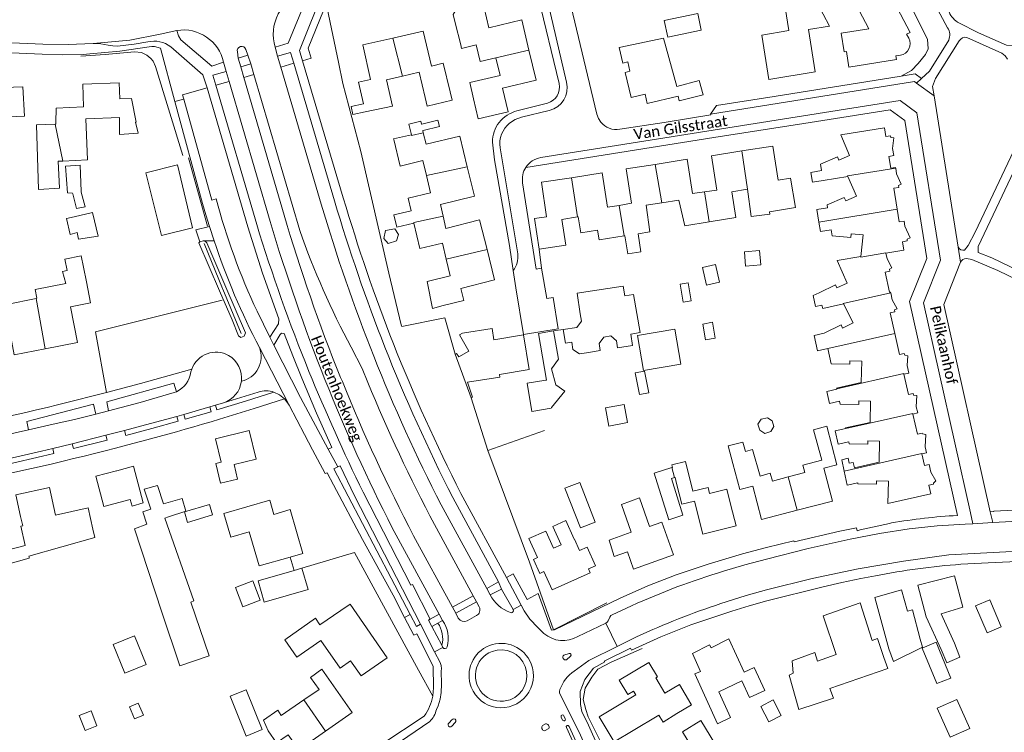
# Model space of a CAD drawing. Extents: x 177628 to 188968, y 384226 to 390673.
# Tile 136 of 256: x 182826 to 183055, y 386108 to 386274. Entities that reach past the tile are written whole.
import ezdxf

# ---------------------------------------------------------------- set-up
doc = ezdxf.new("R2010")
doc.units = 0
for name, color, linetype, lineweight in [('B01_F', 14, 'Continuous', 9), ('B01_T', 14, 'Continuous', 9), ('B02_D', 14, 'Continuous', 9), ('B02_F', 14, 'Continuous', 9), ('B02_T', 14, 'Continuous', 9), ('B07_D', 14, 'Continuous', 9), ('B11_F', 14, 'Continuous', 9), ('B11_S', 14, 'Continuous', 9), ('B14_F', 14, 'Continuous', 9), ('T03_T', 253, 'Continuous', 9), ('T04_F', 253, 'HAAG', 9), ('T04_T', 253, 'HAAG', 9), ('T05_F', 253, 'Continuous', 9), ('T05_T', 253, 'Continuous', 9), ('T07_F', 253, 'Continuous', 9), ('T09_F', 253, 'Continuous', 9), ('T22_F', 253, 'Continuous', 9), ('V00_F', 8, 'Continuous', 9), ('V00_T', 8, 'Continuous', 9), ('Z06', 7, 'Continuous', 9)]:
    doc.layers.add(name, color=color, linetype=linetype, lineweight=lineweight)
doc.styles.add('Legend', font='calibri.ttf')
doc.linetypes.add('HAAG', pattern='A,4,-1,[5,TOPOCAD.SHX,S=0.35,R=0,X=-0.35,Y=-0.35],-1', length=6)

msp = doc.modelspace()

# ---------------------------------------------------------------- linework, layer by layer
at = {"layer": 'B01_F', "linetype": 'Continuous'}
for points in [[(182834.507, 386249.582), (182834.692, 386249.59)], [(182853.2, 386250.014), (182853.843, 386247.453), (182849.534, 386247.165)], [(182991.085, 386174.74), (182992.189, 386170.641)], [(182990.744, 386164.706), (182991.701, 386160.922)], [(183041.941, 386124.309), (183040.617, 386127.407)], [(183006.198, 386121.896), (183005.955, 386124.792), (183011.256, 386126.708), (183011.864, 386124.721), (183016.199, 386126.207)], [(183027.317, 386125.528), (183028.196, 386122.989)], [(182884.091, 386108.518), (182883.015, 386110.948)]]:
    msp.add_lwpolyline(points, dxfattribs=at)
at = {"layer": 'B01_T', "linetype": 'Continuous'}
for points in [[(183024.637, 386278.916), (183028.195, 386280.827), (183033.379, 386270.904)], [(183024.637, 386278.916), (183025.188, 386277.848), (183021.565, 386275.985), (183023.755, 386271.754), (183017.334, 386270.737), (183018.065, 386266.422), (183018.575, 386266.498), (183019.177, 386262.864)], [(182935.413, 386272.002), (182934.305, 386276.673), (182932.415, 386277.837), (182928.185, 386276.834), (182927.11, 386275.09), (182927.598, 386273.119)], [(183014.655, 386272.389), (183011.668, 386277.932), (183004.326, 386276.74), (183005.215, 386271.333), (182998.874, 386270.273), (183000.558, 386259.974)], [(182944.742, 386266.817), (182943.08, 386273.821), (182935.413, 386272.002)], [(182921.305, 386266.338), (182920.155, 386271.217), (182913.062, 386269.617)], [(182927.598, 386273.119), (182928.856, 386268.044)], [(183000.558, 386259.974), (183011.316, 386261.715), (183009.723, 386271.571), (183014.655, 386272.389)], [(182913.062, 386269.617), (182906.104, 386268.047), (182907.921, 386259.996), (182905.086, 386259.357), (182906.231, 386254.28)], [(182984.337, 386259.77), (182979.107, 386258.365), (182976.068, 386269.575), (182970.546, 386268.406)], [(183033.077, 386269.555), (183032.572, 386270.479), (183033.379, 386270.904)], [(182928.856, 386268.044), (182929.08, 386267.196), (182932.495, 386268.001)], [(182931.842, 386255.493), (182932.893, 386250.79), (182939.883, 386252.448), (182938.578, 386257.946), (182946.406, 386259.804), (182944.742, 386266.817)], [(182970.546, 386268.406), (182965.72, 386267.42), (182966.589, 386263.772), (182967.728, 386264.044), (182968.238, 386261.904), (182967.1, 386261.632), (182968.5, 386255.76), (182971.73, 386256.53), (182972.24, 386254.39), (182979.41, 386256.09), (182979.65, 386255.04), (182985.23, 386256.37), (182984.337, 386259.77)], [(182921.305, 386266.338), (182922.033, 386263.097), (182924.793, 386263.734), (182926.395, 386257.117)], [(182931.842, 386255.493), (182930.992, 386259.254), (182938.015, 386260.907), (182937.034, 386264.985)], [(182937.034, 386264.985), (182937.023, 386265.03)], [(183019.177, 386262.864), (183030.222, 386264.6)], [(183031.117, 386265.654), (183030.086, 386265.505), (183030.222, 386264.6)], [(182915.3, 386260.769), (182911.583, 386259.911), (182913.036, 386253.756)], [(182920.596, 386255.747), (182919.176, 386261.664), (182915.3, 386260.769)], [(182819.215, 386258.051), (182822.705, 386258.185), (182822.71, 386258.114), (182826.984, 386258.233), (182827.373, 386251.478), (182823.512, 386251.311)], [(182834.699, 386250.002), (182834.755, 386253.304), (182841.104, 386253.592), (182840.99, 386258.85), (182849.41, 386259.2), (182849.57, 386255.451), (182852.27, 386255.561), (182853.394, 386250.063), (182853.2, 386250.014)], [(182913.036, 386253.756), (182906.649, 386252.428)], [(183027.406, 386248.706), (183017.302, 386247.105), (183019.332, 386242.331)], [(183027.406, 386248.706), (183027.708, 386246.709), (183028.841, 386246.893)], [(182930.371, 386239.695), (182928.643, 386246.804), (182920.812, 386244.896), (182920.169, 386247.544)], [(183028.841, 386246.893), (183028.912, 386246.455)], [(183029.327, 386243.887), (183029.591, 386246.382), (183028.912, 386246.455)], [(183000.684, 386229.187), (183006.718, 386230.183), (183005.547, 386237.006), (183002.733, 386236.554), (183001.456, 386244.502), (182994.238, 386243.355)], [(183029.327, 386243.887), (183029.588, 386242.274)], [(182985.548, 386233.837), (182982.809, 386233.435), (182981.553, 386241.406), (182974.11, 386240.234)], [(182994.238, 386243.355), (182987.182, 386242.233), (182988.433, 386234.26), (182985.548, 386233.837)], [(183012.527, 386240.276), (183016.497, 386241.98), (183016.801, 386241.24), (183019.332, 386242.331)], [(183029.588, 386242.274), (183028.447, 386242.096), (183028.889, 386239.335), (183030.025, 386239.54)], [(182866.467, 386225.452), (182859.266, 386223.711), (182855.639, 386238.276), (182862.975, 386240.141), (182866.467, 386225.452)], [(182924.781, 386228.203), (182924.192, 386230.908), (182932.043, 386232.817), (182930.371, 386239.695)], [(182974.11, 386240.234), (182967.312, 386239.163), (182968.568, 386231.191), (182965.689, 386230.703)], [(183012.527, 386240.276), (183012.788, 386238.776)], [(183030.05, 386239.379), (183030.025, 386239.54)], [(183030.255, 386238.045), (183030.05, 386239.379)], [(182954.597, 386237.127), (182947.619, 386236.062), (182948.846, 386228.029), (182946.065, 386227.604), (182947.144, 386220.544)], [(182965.689, 386230.703), (182963.004, 386230.248), (182961.785, 386238.225), (182954.597, 386237.127)], [(183018.904, 386237.396), (183013.186, 386236.49)], [(183014.18, 386230.155), (183014.072, 386230.823), (183018.086, 386232.505), (183018.413, 386231.763), (183020.913, 386232.851), (183018.904, 386237.396)], [(183030.255, 386238.045), (183031.292, 386235.6), (183030.677, 386235.31)], [(183030.744, 386234.876), (183029.618, 386234.709), (183030.409, 386229.781)], [(183030.677, 386235.31), (183030.744, 386234.876)], [(182995.574, 386234.479), (182991.914, 386233.874), (182992.865, 386227.9), (182986.647, 386226.879)], [(182975.618, 386231.293), (182971.991, 386230.768), (182972.848, 386224.544), (182970.13, 386224.114)], [(182986.647, 386226.879), (182980.983, 386225.949), (182979.609, 386231.871), (182975.618, 386231.293)], [(182934.984, 386220.394), (182933.236, 386227.326), (182925.401, 386225.351), (182924.781, 386228.203)], [(182947.144, 386220.544), (182953.29, 386221.409), (182952.406, 386227.408), (182955.994, 386227.992)], [(182955.994, 386227.992), (182956.189, 386228.024)], [(183030.409, 386229.781), (183030.873, 386226.892), (183031.992, 386227.054)], [(183031.992, 386227.054), (183032.19, 386225.822)], [(183032.19, 386225.822), (183033.42, 386223.161), (183032.677, 386222.797)], [(182960.706, 386224.936), (182961.066, 386222.679), (182966.856, 386223.596)], [(182966.856, 386223.596), (182967.06, 386223.628)], [(183021.952, 386218.811), (183022.464, 386223.809), (183019.668, 386224.076), (183019.59, 386223.251), (183015.242, 386223.589), (183015.016, 386224.989)], [(183032.736, 386222.433), (183031.594, 386222.249), (183031.907, 386220.26)], [(183032.677, 386222.797), (183032.736, 386222.433)], [(182841.119, 386216.306), (182840.591, 386218.968)], [(182924.778, 386207.37), (182929.626, 386208.592), (182928.922, 386211.385), (182936.757, 386213.36), (182934.984, 386220.394)], [(183012.223, 386210.38), (183016.005, 386212.199), (183016.33, 386211.48), (183018.772, 386212.575), (183016.391, 386217.878), (183021.952, 386218.811)], [(183031.907, 386220.26), (183027.756, 386219.587)], [(183027.756, 386219.587), (183028.039, 386218.299)], [(182836.784, 386218.213), (182837.309, 386215.557)], [(183028.039, 386218.299), (183029.162, 386216.145), (183028.576, 386215.85)], [(183028.674, 386215.405), (183027.564, 386215.145), (183028.619, 386210.479), (183028.839, 386210.522)], [(183028.576, 386215.85), (183028.674, 386215.405)], [(182841.808, 386212.924), (182842.773, 386208.018), (182838.132, 386207.105), (182839.763, 386198.814), (182832.24, 386197.335)], [(182966.683, 386211.911), (182955.924, 386210.242), (182956.66, 386205.5)], [(183028.873, 386210.371), (183028.839, 386210.522)], [(183029.231, 386208.76), (183028.873, 386210.371)], [(183012.88, 386207.52), (183013.069, 386206.695), (183017.881, 386207.772)], [(183017.881, 386207.772), (183020.111, 386203.4), (183017.689, 386202.163), (183017.324, 386202.878), (183013.416, 386200.938)], [(183029.231, 386208.76), (183030.347, 386206.648), (183029.76, 386206.389)], [(182952.69, 386201.82), (182955.84, 386202.33), (182956.94, 386203.79), (182956.66, 386205.5)], [(183029.827, 386200.862), (183028.749, 386205.691), (183029.856, 386205.956)], [(183029.76, 386206.389), (183029.856, 386205.956)], [(182832.24, 386197.335), (182825.04, 386195.919), (182824.044, 386200.981)], [(182931.303, 386185.963), (182931.636, 386186.086), (182930.429, 386189.553), (182937.97, 386190.776), (182937.874, 386191.368), (182944.784, 386192.489), (182943.476, 386200.552), (182936.59, 386199.429), (182936.161, 386202.081), (182929.292, 386200.954), (182928.606, 386200.582), (182930.742, 386196.793), (182928.408, 386195.477)], [(182958.11, 386196.42), (182956.46, 386196.14), (182954.96, 386197.21), (182954.71, 386198.9), (182953.27, 386198.61), (182952.69, 386201.82)], [(182961.312, 386196.963), (182961.053, 386198.551), (182962.144, 386200.068), (182963.801, 386200.334)], [(183032.031, 386196.27), (183030.91, 386196.012), (183029.827, 386200.862)], [(182928.408, 386195.477), (182927.903, 386196.22), (182927.583, 386196.103)], [(182927.583, 386196.103), (182931.303, 386185.963)], [(183016.319, 386188.063), (183016.286, 386188.211), (183021.998, 386189.505), (183022.151, 386194.47), (183019.407, 386194.552), (183019.382, 386193.742), (183015.022, 386193.813), (183014.216, 386197.387)], [(183032.031, 386196.27), (183032.126, 386195.858)], [(183032.681, 386193.448), (183032.839, 386195.717), (183032.126, 386195.858)], [(183032.681, 386193.448), (183033.086, 386191.691)], [(183033.086, 386191.691), (183031.955, 386191.426)], [(183031.955, 386191.426), (183032.993, 386186.742), (183034.097, 386186.975)], [(183016.347, 386187.936), (183016.319, 386188.063)], [(183034.097, 386186.975), (183034.204, 386186.517)], [(183034.822, 386183.874), (183034.974, 386186.491), (183034.204, 386186.517)], [(183016.978, 386185.143), (183017.125, 386184.491), (183021.483, 386184.421), (183021.503, 386185.223), (183024.216, 386185.155), (183024.085, 386180.229), (183018.382, 386178.929), (183018.416, 386178.777)], [(183035.162, 386182.42), (183034.048, 386182.155)], [(183034.048, 386182.155), (183035.084, 386177.471), (183036.211, 386177.726)], [(183034.822, 386183.874), (183035.162, 386182.42)], [(182871.828, 386176.433), (182873.146, 386170.96), (182871.911, 386170.662), (182873.021, 386166.053), (182876.974, 386167.004), (182876.157, 386170.397), (182881.31, 386171.638), (182879.699, 386178.329), (182871.828, 386176.433)], [(183016.359, 386170.339), (183013.992, 386179.346), (183010.929, 386178.521), (183012.865, 386171.461), (183008.423, 386170.314), (183008.895, 386168.557), (183005.05, 386167.535)], [(183036.211, 386177.726), (183036.246, 386177.568)], [(183036.916, 386174.576), (183037.084, 386177.446), (183036.246, 386177.568)], [(183019.106, 386175.73), (183019.226, 386175.199), (183023.569, 386175.14), (183023.592, 386175.945), (183026.304, 386175.877), (183026.157, 386170.936), (183020.472, 386169.63)], [(183037.237, 386173.143), (183036.115, 386172.9)], [(183036.115, 386172.9), (183036.745, 386170.189), (183037.855, 386170.423)], [(183036.916, 386174.576), (183037.237, 386173.143)], [(182992.189, 386170.641), (182993.82, 386164.581), (182996.841, 386165.36), (182998.829, 386157.652), (183007.136, 386159.794)], [(183037.855, 386170.423), (183038.245, 386168.637)], [(182854.615, 386162.972), (182852.799, 386170.044), (182848.851, 386168.92), (182848.835, 386168.977), (182844.037, 386167.75), (182845.874, 386160.701), (182851.986, 386162.289)], [(183005.05, 386167.535), (183001.355, 386166.552), (183000.853, 386168.406), (182998.49, 386167.739)], [(183007.136, 386159.794), (183015.319, 386161.905), (183013.351, 386169.59), (183016.359, 386170.339)], [(183038.794, 386166.125), (183039.402, 386166.608), (183038.245, 386168.637)], [(182991.701, 386160.922), (182992.904, 386156.166), (182985.152, 386154.205), (182983.22, 386161.907), (182980.302, 386161.168), (182979.076, 386166.016)], [(183021.22, 386166.158), (183021.264, 386165.953), (183025.595, 386165.846), (183025.603, 386166.649), (183028.341, 386166.57), (183028.215, 386161.382)], [(183038.86, 386165.825), (183037.734, 386165.6), (183038.198, 386163.623)], [(183038.794, 386166.125), (183038.86, 386165.825)], [(182826.492, 386158.368), (182825.405, 386163.341), (182833.218, 386165.048), (182834.609, 386158.678), (182842.204, 386160.337), (182843.288, 386155.375)], [(183028.215, 386161.382), (183038.198, 386163.623)], [(182889.203, 386148.912), (182881.955, 386146.843), (182879.69, 386154.776), (182875.363, 386153.541), (182873.773, 386159.036), (182884.445, 386162.115), (182885.396, 386158.838), (182889.233, 386159.963), (182892.147, 386149.752)], [(182978.372, 386149.431), (182975.667, 386157.018), (182972.805, 386156), (182970.46, 386162.647), (182966.249, 386161.152), (182968.514, 386154.662), (182963.415, 386152.858), (182964.564, 386149.026), (182967.627, 386150.11), (182969.037, 386146.127), (182978.372, 386149.431)], [(182948.653, 386154.95), (182950.456, 386150.951), (182952.202, 386151.725), (182950.265, 386156.029), (182953.288, 386157.374), (182955.229, 386153.052), (182955.32, 386153.093), (182956.518, 386150.43), (182958.289, 386151.22)], [(182948.653, 386154.95), (182944.745, 386153.22), (182946.738, 386148.764), (182945.801, 386148.345), (182947.251, 386145.103), (182948.199, 386145.527), (182950.104, 386141.267), (182959, 386145.245), (182958.6, 386146.138), (182960.232, 386146.867), (182958.289, 386151.22)], [(182892.147, 386149.752), (182889.203, 386148.912)], [(183040.617, 386127.407), (183037.147, 386134.979), (183035.217, 386142.399), (183043.694, 386144.576), (183045.675, 386137.288), (183040.607, 386135.697), (183043.748, 386128.871)], [(183027.28, 386131.842), (183025.189, 386139.517), (183031.4, 386141.266), (183032.801, 386136.29), (183033.951, 386136.635), (183035.762, 386129.774)], [(182900.968, 386136.445), (182896.134, 386133.151), (182895.064, 386134.665), (182887.991, 386129.669), (182890.758, 386125.593), (182896.354, 386129.486), (182900.799, 386123.095), (182903.227, 386124.79), (182905.681, 386121.275), (182911.751, 386125.449)], [(182900.968, 386136.445), (182903.186, 386137.956), (182911.751, 386125.449)], [(183027.317, 386125.528), (183025.818, 386129.953), (183024.555, 386129.512), (183021.799, 386138.229), (183013.177, 386135.253), (183016.199, 386126.207)], [(182999.575, 386117.881), (182996.014, 386116.221), (182994.24, 386120.104), (182988.87, 386117.588), (182991.609, 386111.567), (182988.575, 386110.154), (182983.327, 386121.721), (182984.625, 386122.325), (182982.739, 386126.511), (182986.717, 386128.522), (182987.089, 386127.786), (182991.206, 386129.867), (182994.759, 386122.142), (182997.119, 386123.244), (182999.575, 386117.881)], [(182897.439, 386108.421), (182903.63, 386112.752), (182896.592, 386122.81), (182893.897, 386120.925)], [(182969.005, 386108.56), (182964.576, 386105.908), (182961.077, 386111.749), (182969.562, 386116.832), (182969.036, 386117.709), (182967.753, 386116.941), (182965.749, 386120.286), (182972.612, 386124.398), (182974.608, 386121.066), (182974.215, 386120.831), (182976.372, 386117.231), (182979.737, 386119.247), (182982.405, 386114.777)], [(182979.102, 386112.523), (182982.527, 386114.573), (182982.405, 386114.777)], [(182969.005, 386108.56), (182974.968, 386112.132), (182975.183, 386111.771)], [(182884.091, 386108.518), (182886.058, 386105.707), (182888.756, 386107.595), (182891.222, 386104.071), (182897.439, 386108.421)]]:
    msp.add_lwpolyline(points, dxfattribs=at)
for centre, radius, start, end in [((183030.958, 386268.315), 2.455, 330.27503, 30.33127), ((183030.817, 386268.134), 2.498, 276.90385, 335.49548)]:
    msp.add_arc(centre, radius, start, end, dxfattribs=at)
at = {"layer": 'B02_D', "linetype": 'Continuous'}
for points in [[(182838.012, 386223.92), (182839.692, 386224.393)], [(182839.692, 386224.393), (182839.996, 386222.85)]]:
    msp.add_lwpolyline(points, dxfattribs=at)
at = {"layer": 'B02_F', "linetype": 'Continuous'}
for points in [[(182830.68, 386234.401), (182830.223, 386249.396), (182834.507, 386249.582)], [(182946.97, 386200.888), (182948.783, 386190.068)], [(182953.084, 386164.919), (182956.704, 386155.669), (182960.166, 386157.024), (182956.546, 386166.274)], [(183039.599, 386119.464), (183036.199, 386127.73)], [(183040.236, 386127.15), (183042.895, 386120.777)]]:
    msp.add_lwpolyline(points, dxfattribs=at)
at = {"layer": 'B02_T', "linetype": 'Continuous'}
for points in [[(182977.045, 386269.782), (182976.21, 386273.683), (182983.988, 386275.356), (182984.82, 386271.451), (182977.045, 386269.782)], [(182919.847, 386249.612), (182919.758, 386249.59)], [(182920.159, 386248.102), (182923.936, 386249.021), (182923.573, 386250.517), (182919.847, 386249.612)], [(182920.169, 386247.544), (182920.04, 386248.073), (182920.159, 386248.102)], [(182950.412, 386201.529), (182946.97, 386200.888)], [(182977.884, 386167.184), (182980.567, 386158.656), (182977.243, 386157.599), (182974.563, 386166.132)], [(182858.318, 386165.514), (182855.257, 386164.728)], [(182890.133, 386145.812), (182881.725, 386143.394), (182883.174, 386138.405), (182893.354, 386141.363)], [(182890.133, 386145.812), (182891.912, 386146.324)], [(182891.912, 386146.324), (182893.354, 386141.363)], [(182859.325, 386136.097), (182863.529, 386123.588), (182870.354, 386125.895), (182866.134, 386138.385)], [(183054.584, 386132.662), (183051.278, 386131.246), (183048.621, 386137.561), (183051.922, 386138.984), (183054.584, 386132.662)], [(183036.199, 386127.73), (183039.431, 386129.079), (183040.236, 386127.15)], [(182878.937, 386118.026), (182875.24, 386116.52), (182879.002, 386107.264), (182882.698, 386108.772), (182878.937, 386118.026)]]:
    msp.add_lwpolyline(points, dxfattribs=at)
at = {"layer": 'B07_D', "linetype": 'Continuous'}
for points in [[(182913.062, 386269.617), (182915.3, 386260.769)], [(182937.034, 386264.985), (182944.742, 386266.817)], [(182834.507, 386249.582), (182836.297, 386241.007)], [(182917.404, 386247.127), (182917.452, 386246.925), (182920.169, 386247.544)], [(182994.238, 386243.355), (182995.574, 386234.479)], [(182920.902, 386237.631), (182930.371, 386239.695)], [(182974.11, 386240.234), (182975.618, 386231.293)], [(183018.904, 386237.396), (183018.843, 386237.534), (183030.05, 386239.379)], [(182954.597, 386237.127), (182955.994, 386227.992)], [(182985.548, 386233.837), (182986.647, 386226.879)], [(182965.689, 386230.703), (182966.856, 386223.596)], [(182917.997, 386226.564), (182917.968, 386226.688), (182924.781, 386228.203)], [(183030.409, 386229.781), (183012.163, 386226.792)], [(182925.51, 386218.151), (182934.984, 386220.394)], [(183021.952, 386218.811), (183021.938, 386218.675), (183027.739, 386219.665), (183027.756, 386219.587)], [(183017.881, 386207.772), (183017.812, 386207.906), (183028.873, 386210.371)], [(182830.083, 386209.063), (182832.24, 386197.335)], [(183029.827, 386200.862), (183014.216, 386197.387)], [(183031.955, 386191.426), (183031.924, 386191.567), (183016.319, 386188.063)], [(183034.048, 386182.155), (183034.019, 386182.287), (183018.416, 386178.777)], [(183036.115, 386172.9), (183036.091, 386173.004), (183018.07, 386168.896)], [(182977.953, 386169.702), (182978.565, 386167.398)], [(183005.05, 386167.535), (183007.136, 386159.794)], [(182892.388, 386115.68), (182897.439, 386108.421)]]:
    msp.add_lwpolyline(points, dxfattribs=at)
at = {"layer": 'B11_F', "linetype": 'Continuous'}
for points in [[(182913.294, 386245.978), (182913.254, 386246.145), (182917.404, 386247.127)], [(182837.309, 386215.557), (182836.246, 386215.29), (182837.047, 386212.52)], [(182830.255, 386209.098), (182829.855, 386211.139), (182837.047, 386212.52)], [(182830.083, 386209.063), (182830.255, 386209.098)], [(182828.468, 386148.971), (182828.522, 386148.66), (182820.455, 386146.411)]]:
    msp.add_lwpolyline(points, dxfattribs=at)
at = {"layer": 'B11_S', "linetype": 'Continuous'}
for points in [[(182932.495, 386268.001), (182933.397, 386264.175), (182937.023, 386265.03)], [(182926.395, 386257.117), (182926.868, 386255.163), (182921.058, 386253.79), (182920.596, 386255.747)], [(182906.231, 386254.28), (182903.396, 386253.69), (182903.782, 386251.832), (182906.649, 386252.428)], [(182849.534, 386247.165), (182849.523, 386251.1), (182841.702, 386250.824), (182842.078, 386241.248), (182836.297, 386241.007)], [(182834.699, 386250.002), (182834.692, 386249.59)], [(182920.902, 386237.631), (182920.081, 386241.101), (182914.747, 386239.839), (182913.294, 386245.978)], [(182917.997, 386226.564), (182913.984, 386225.614), (182913.303, 386228.492), (182917.316, 386229.442), (182916.617, 386232.394), (182921.849, 386233.632), (182920.902, 386237.631)], [(183012.788, 386238.776), (183010.306, 386238.344), (183010.704, 386236.058), (183013.186, 386236.49)], [(182995.574, 386234.479), (182996.433, 386228.097), (183000.796, 386228.684), (183000.684, 386229.187)], [(183014.18, 386230.155), (183011.685, 386229.752), (183012.163, 386226.792)], [(182960.706, 386224.936), (182956.795, 386224.299), (182956.189, 386228.024)], [(182925.51, 386218.151), (182924.621, 386221.906), (182919.392, 386220.669), (182917.997, 386226.564)], [(183012.163, 386226.792), (183012.519, 386224.585), (183015.016, 386224.989)], [(182967.06, 386223.628), (182967.726, 386219.421), (182970.796, 386219.907), (182970.13, 386224.114)], [(182836.784, 386218.213), (182840.591, 386218.968)], [(182841.808, 386212.924), (182841.119, 386216.306)], [(182924.778, 386207.37), (182922.281, 386206.741), (182921.099, 386213.015), (182926.422, 386214.297), (182925.51, 386218.151)], [(182963.801, 386200.334), (182965.073, 386199.213), (182965.324, 386197.595), (182968.819, 386198.137), (182968.412, 386200.765), (182970.586, 386201.132), (182969.091, 386209.979), (182967.036, 386209.632), (182966.683, 386211.911)], [(183012.223, 386210.38), (183010.816, 386209.703), (183011.396, 386207.18), (183012.88, 386207.52)], [(182823.229, 386207.672), (182830.083, 386209.063)], [(183014.216, 386197.387), (183011.87, 386196.858), (183011.07, 386200.409), (183013.416, 386200.938)], [(182961.312, 386196.963), (182958.11, 386196.42)], [(183016.978, 386185.143), (183014.673, 386184.622), (183014.042, 386187.416), (183016.347, 386187.936)], [(183019.106, 386175.73), (183016.687, 386175.183), (183015.997, 386178.23), (183018.416, 386178.777)], [(182991.085, 386174.74), (182994.488, 386175.657), (182995.107, 386173.461), (182996.746, 386173.923), (182998.49, 386167.739)], [(182977.953, 386169.702), (182978.13, 386169.758), (182977.986, 386170.327), (182981.132, 386171.123), (182982.884, 386164.198), (182986.399, 386165.087), (182986.751, 386163.696), (182990.744, 386164.706)], [(183018.07, 386168.896), (183017.5, 386171.542), (183019.003, 386171.866), (183019.253, 386170.704), (183020.179, 386170.904), (183020.472, 386169.63)], [(183021.22, 386166.158), (183018.774, 386165.63), (183018.07, 386168.896)], [(182978.565, 386167.398), (182978.715, 386167.445), (182979.076, 386166.016)], [(182854.615, 386162.972), (182854.997, 386161.481), (182852.455, 386160.724), (182851.986, 386162.289)], [(182817.561, 386145.894), (182815.916, 386151.48), (182818.441, 386152.139), (182819.087, 386149.459), (182827.577, 386151.616), (182826.52, 386156.066), (182827.011, 386156.16), (182826.492, 386158.368)], [(182843.288, 386155.375), (182843.791, 386153.426), (182828.448, 386149.09), (182828.468, 386148.971)], [(183027.28, 386131.842), (183028.437, 386127.524), (183029.564, 386124.614), (183036.258, 386127.935), (183035.762, 386129.774)], [(183043.748, 386128.871), (183044.937, 386125.588), (183041.941, 386124.309)], [(183028.196, 386122.989), (183014.702, 386118.299), (183015.54, 386116.083), (183007.48, 386113.427), (183005.282, 386121.403), (183006.198, 386121.896)], [(182892.388, 386115.68), (182895.918, 386118.1), (182893.897, 386120.925)], [(182883.015, 386110.948), (182886.324, 386113.276), (182887.128, 386112.075), (182892.388, 386115.68)], [(182979.102, 386112.523), (182975.95, 386110.501), (182975.183, 386111.771)]]:
    msp.add_lwpolyline(points, dxfattribs=at)
at = {"layer": 'B14_F', "linetype": 'Continuous'}
for points in [[(182917.404, 386247.127), (182916.821, 386249.59), (182919.602, 386250.248), (182919.758, 386249.59)], [(182836.297, 386241.007), (182835.21, 386240.962), (182835.521, 386234.706), (182830.68, 386234.401)], [(182836.982, 386239.812), (182840.378, 386240.026), (182840.613, 386233.957)], [(182838.644, 386233.367), (182838.599, 386233.547), (182837.393, 386233.641), (182836.982, 386239.812)], [(182840.613, 386233.957), (182840.62, 386233.787), (182841.537, 386230.352), (182839.504, 386229.941), (182838.644, 386233.367)], [(182838.959, 386228.057), (182837.201, 386227.659), (182838.012, 386223.92)], [(182839.996, 386222.85), (182844.507, 386223.564), (182843.188, 386229.016), (182838.959, 386228.057)], [(182911.993, 386221.847), (182910.973, 386222.971), (182911.372, 386224.817), (182913.522, 386225.238), (182914.365, 386223.941), (182913.932, 386222.422), (182911.993, 386221.847)], [(182998.659, 386216.851), (182998.39, 386220.176), (182994.839, 386219.888), (182995.108, 386216.563), (182998.659, 386216.851)], [(182989.089, 386212.81), (182986.06, 386212.103), (182985.101, 386216.215), (182988.13, 386216.922), (182989.089, 386212.81)], [(182982.457, 386208.525), (182980.584, 386208.216), (182979.903, 386212.347), (182981.776, 386212.656), (182982.457, 386208.525)], [(182985.817, 386199.422), (182988.064, 386199.817), (182987.417, 386203.496), (182985.17, 386203.101), (182985.817, 386199.422)], [(182950.412, 386201.529), (182951.595, 386194.916), (182949.947, 386192.649), (182950.991, 386188.923), (182953.058, 386187.516), (182949.998, 386183.671)], [(182980.076, 386193.794), (182978.694, 386201.897), (182969.994, 386200.413), (182971.376, 386192.311), (182980.076, 386193.794)], [(182970.46, 386186.696), (182972.59, 386187.125), (182971.578, 386192.143), (182969.448, 386191.714), (182970.46, 386186.696)], [(182949.88, 386183.523), (182945.423, 386182.776), (182944.326, 386189.321), (182948.659, 386190.047)], [(182948.659, 386190.047), (182948.783, 386190.068)], [(182967.678, 386180.187), (182966.884, 386184.406), (182962.544, 386183.589), (182963.338, 386179.37), (182967.678, 386180.187)], [(182949.998, 386183.671), (182949.88, 386183.523)], [(182998.454, 386178.397), (182999.586, 386177.616), (183001.021, 386178.071), (183001.69, 386179.276), (183001.282, 386180.601), (183000.19, 386181.283), (182998.731, 386180.988), (182997.952, 386179.823), (182998.454, 386178.397)], [(182974.563, 386166.132), (182973.844, 386168.401), (182977.953, 386169.702)], [(182956.546, 386166.274), (182953.434, 386165.056)], [(182977.884, 386167.184), (182978.565, 386167.398)], [(182855.86, 386156.584), (182854.966, 386159.386), (182856.787, 386160.063), (182855.257, 386164.728)], [(182858.318, 386165.514), (182859.7, 386161.321)], [(182953.434, 386165.056), (182953.084, 386164.919)], [(182859.7, 386161.321), (182864.085, 386162.489), (182864.932, 386159.616), (182860.892, 386158.25)], [(182864.588, 386159.386), (182870.404, 386161.135), (182871.132, 386158.716), (182865.316, 386156.966), (182864.588, 386159.386)], [(182860.892, 386158.25), (182860.047, 386157.964)], [(182860.047, 386157.964), (182866.775, 386138.744), (182866.134, 386138.385)], [(182859.325, 386136.097), (182852.993, 386155.474), (182855.86, 386156.584)], [(182876.502, 386141.844), (182880.544, 386143.377), (182882.243, 386138.885), (182878.201, 386137.352), (182876.502, 386141.844)], [(182852.985, 386130.575), (182848.052, 386128.589), (182850.743, 386121.902), (182855.676, 386123.888), (182852.985, 386130.575)], [(183042.895, 386120.777), (183039.599, 386119.464)], [(183000.554, 386110.577), (183003.409, 386112.058), (183001.525, 386115.666), (182998.67, 386114.185), (183000.554, 386110.577)], [(183044.258, 386115.779), (183047.286, 386109.042), (183042.73, 386106.994), (183039.701, 386113.731), (183044.258, 386115.779)], [(182852.999, 386111.276), (182855.055, 386112.101), (182853.874, 386114.917), (182851.818, 386114.092), (182852.999, 386111.276)], [(182841.491, 386108.571), (182844.241, 386109.646), (182842.884, 386113.149), (182840.134, 386112.074), (182841.491, 386108.571)], [(182984.816, 386101.152), (182980.474, 386108.289), (182984.744, 386110.888), (182989.087, 386103.751), (182984.816, 386101.152)]]:
    msp.add_lwpolyline(points, dxfattribs=at)
at = {"layer": 'T03_T', "linetype": 'Continuous'}
for points in [[(182922.343, 386116.575), (182919.061, 386122.634), (182904.13, 386149.962), (182891.912, 386146.324)], [(182890.133, 386145.812), (182889.203, 386148.912)]]:
    msp.add_lwpolyline(points, dxfattribs=at)
at = {"layer": 'T04_F', "linetype": 'HAAG'}
for points in [[(183031.287, 386260.741), (183033.717, 386262.06), (183035.28, 386263.69), (183036.951, 386265.795), (183037.604, 386267.087), (183037.426, 386269.334), (183028.067, 386288.112)], [(182900.407, 386264.008), (182897.828, 386276.567)], [(182865.583, 386241.728), (182869.947, 386225.875)], [(182867.94, 386221.969), (182872.753, 386210.829)], [(182912.114, 386214.898), (182915.039, 386202.941)], [(182872.753, 386210.829), (182875.684, 386204.043)], [(182873.365, 386208.656), (182843.94, 386201.311), (182846.487, 386187.204)], [(182935.19, 386173.699), (182944.835, 386147.74), (182950.432, 386131.951)], [(182950.432, 386131.951), (182962.819, 386138.295)], [(182971.035, 386127.676), (182963.863, 386124.474), (182960.778, 386122.815), (182959.381, 386120.976), (182957.815, 386118.387), (182957.368, 386115.797), (182957.932, 386113.47), (182958.546, 386111.778), (182961.843, 386105.082)]]:
    msp.add_lwpolyline(points, dxfattribs=at)
at = {"layer": 'T04_T', "linetype": 'HAAG'}
for points in [[(182988.343, 386253.89), (183001.742, 386256.028)], [(183008.648, 386249.763), (183017.494, 386251.146)], [(183028.626, 386156.73), (183029.066, 386156.828)], [(183053.155, 386147.611), (183070.113, 386148.442)]]:
    msp.add_lwpolyline(points, dxfattribs=at)
msp.add_arc((183050.502, 386036.157), 122.561, 92.85584, 100.07307, dxfattribs=at)
at = {"layer": 'T05_F', "linetype": 'Continuous'}
for points in [[(182840.477, 386265.375), (182846.181, 386265.793), (182852.999, 386266.388), (182854.63, 386266.257), (182855.824, 386265.601), (182856.815, 386264.827), (182857.349, 386264.259), (182857.903, 386262.96), (182864.252, 386242.327)], [(182912.114, 386214.898), (182905.639, 386243.185), (182901.47, 386259.054), (182900.407, 386264.008)], [(182947.144, 386220.544), (182947.67, 386216.1)], [(182915.039, 386202.941), (182915.14, 386202.526), (182925.146, 386204.519), (182927.583, 386196.103)], [(182952.69, 386201.82), (182950.412, 386201.529)], [(182935.19, 386173.699), (182931.303, 386185.963)], [(182935.19, 386173.699), (182948.317, 386178.341)]]:
    msp.add_lwpolyline(points, dxfattribs=at)
at = {"layer": 'T05_T', "linetype": 'Continuous'}
for points in [[(182948.9, 386209.03), (182947.67, 386216.1)], [(183021.781, 386155.203), (183028.626, 386156.73)]]:
    msp.add_lwpolyline(points, dxfattribs=at)
at = {"layer": 'T07_F', "linetype": 'Continuous'}
for points in [[(182869.205, 386221.856), (182873.494, 386211.364)], [(182873.494, 386211.364), (182873.569, 386211.182)], [(182873.569, 386211.182), (182877.765, 386200.917)]]:
    msp.add_lwpolyline(points, dxfattribs=at)
at = {"layer": 'T09_F', "linetype": 'Continuous'}
for points in [[(182868.179, 386222.247), (182867.94, 386221.969)], [(182868.959, 386222.459), (182868.179, 386222.247)], [(182874.214, 386211.673), (182869.791, 386221.954), (182869.484, 386222.331), (182868.959, 386222.459)], [(182875.684, 386204.043), (182877.196, 386200.377), (182877.72, 386199.954), (182878.128, 386200.088), (182878.517, 386200.314), (182878.793, 386201.031), (182874.214, 386211.673)]]:
    msp.add_lwpolyline(points, dxfattribs=at)
at = {"layer": 'T22_F', "linetype": 'Continuous'}
msp.add_lwpolyline([(182867.276, 386225.025), (182868.179, 386222.247)], dxfattribs=at)
at = {"layer": 'V00_F', "linetype": 'Continuous'}
for points in [[(182953.497, 386259.336), (182945.712, 386292.701), (182945.274, 386294.285), (182944.78, 386294.657), (182944.33, 386294.797)], [(182897.47, 386275.841), (182896.947, 386276.049), (182893.42, 386267.231)], [(182843.41, 386268.34), (182851.932, 386269.142), (182858.947, 386270.506), (182862.865, 386271.36)], [(182886.255, 386265.365), (182885.718, 386267.505)], [(182873.707, 386263.978), (182874.285, 386261.805)], [(182867.276, 386225.025), (182870.401, 386225.809)], [(182868.959, 386222.459), (182871.484, 386222.48)], [(182884.466, 386200.043), (182886.518, 386203.133), (182886.549, 386204.283)], [(182885.412, 386198.15), (182886.846, 386200.676), (182887.191, 386201.012), (182887.808, 386200.906)], [(182846.949, 386182.89), (182846.55, 386185.031), (182862.171, 386189.335), (182862.724, 386187.368)], [(182828.362, 386178.501), (182827.949, 386180.427), (182843.465, 386184.466), (182844.004, 386182.139)], [(182899.241, 386165.732), (182897.772, 386168.491), (182897.303, 386168.316)], [(182915.825, 386134.842), (182913.166, 386140.051), (182906.014, 386153.017), (182899.241, 386165.732)], [(182917.939, 386130.701), (182915.825, 386134.842)]]:
    msp.add_lwpolyline(points, dxfattribs=at)
at = {"layer": 'V00_T', "linetype": 'Continuous'}
for points in [[(183017.048, 386318.049), (183018.454, 386316.123), (183042.1, 386271.964)], [(182951.528, 386289.613), (182960.502, 386251.923)], [(182892.101, 386264.323), (182891.395, 386266.685), (182897.205, 386281.31)], [(182885.718, 386267.505), (182888.77, 386268.38), (182892.91, 386278.621), (182892.43, 386280.081)], [(182946.886, 386279.302), (182951.751, 386259.017)], [(182843.41, 386268.34), (182837.565, 386268.135), (182831.66, 386268.221), (182684.077, 386274.58)], [(182831.523, 386265.88), (182706.253, 386271.273)], [(182862.865, 386271.36), (182863.24, 386270.14), (182863.78, 386269.18), (182871, 386263.061), (182873.707, 386263.978)], [(183057.468, 386267.787), (183055.792, 386267.92), (183049.296, 386270.829), (183044.76, 386273.11)], [(183042.383, 386269.141), (183037.872, 386261.885), (183036.043, 386260.199)], [(183038.96, 386256.151), (183038.611, 386258.332), (183039.325, 386260.169), (183044.837, 386268.983)], [(183046.615, 386269.751), (183054.736, 386266.068), (183055.499, 386265.48), (183056.015, 386264.697)], [(182856.42, 386267.57), (182849.545, 386266.579), (182842.632, 386265.911)], [(182843.41, 386268.34), (182845.165, 386268.277), (182846.894, 386267.97)], [(182846.894, 386267.97), (182847.945, 386267.777), (182849.014, 386267.75)], [(182849.014, 386267.75), (182852.89, 386268.175), (182856.085, 386268.72)], [(182862.384, 386254.84), (182859.02, 386267.231), (182857.63, 386267.63), (182857.022, 386267.659), (182856.42, 386267.57)], [(182861.434, 386267.586), (182868.895, 386261.085), (182869.86, 386258.031)], [(182879.37, 386265.62), (182878.886, 386266.974)], [(182892.101, 386264.323), (182894.11, 386264.91), (182893.42, 386267.231)], [(182841.034, 386265.806), (182836.277, 386265.694), (182831.523, 386265.88)], [(182842.632, 386265.911), (182841.034, 386265.806)], [(182876.918, 386266.405), (182877.125, 386264.905)], [(182877.125, 386264.905), (182879.37, 386265.62)], [(182877.125, 386264.905), (182877.7, 386262.94)], [(182879.37, 386265.62), (182880.05, 386263.63)], [(182886.255, 386265.365), (182889.305, 386266.255), (182890.059, 386263.735)], [(182887.01, 386262.835), (182886.255, 386265.365)], [(182892.101, 386264.323), (182901.56, 386232.42)], [(182877.7, 386262.94), (182880.05, 386263.63)], [(182878.435, 386260.422), (182877.7, 386262.94)], [(182880.05, 386263.63), (182880.775, 386261.156)], [(182887.01, 386262.835), (182890.059, 386263.735)], [(182896.41, 386230.96), (182887.01, 386262.835)], [(182899.5, 386231.77), (182890.059, 386263.735)], [(182874.285, 386261.805), (182871.21, 386260.94), (182871.91, 386258.621)], [(182875.02, 386259.511), (182874.285, 386261.805)], [(182878.435, 386260.422), (182880.775, 386261.156)], [(182878.435, 386260.422), (182887.77, 386228.44)], [(182891.41, 386224.85), (182880.775, 386261.156)], [(183031.287, 386260.741), (183001.742, 386256.028)], [(183036.043, 386260.199), (183034.576, 386261.266), (183031.287, 386260.741)], [(183036.043, 386260.199), (183034.892, 386259.138)], [(182864.441, 386255.398), (182864.16, 386256.41), (182869.86, 386258.031)], [(182869.86, 386258.031), (182879.343, 386225.741)], [(182871.91, 386258.621), (182875.02, 386259.511)], [(182881.42, 386226.23), (182871.91, 386258.621)], [(182875.02, 386259.511), (182884.53, 386226.97)], [(183034.892, 386259.138), (183034.387, 386259.509), (182987.001, 386251.934)], [(183038.96, 386256.151), (183034.892, 386259.138)], [(182862.384, 386254.84), (182864.441, 386255.398)], [(182871.96, 386232.23), (182870.98, 386231.89), (182864.441, 386255.398)], [(183038.96, 386256.151), (183044.585, 386220.977)], [(182862.384, 386254.84), (182868.823, 386231.12), (182869.591, 386228.458), (182870.401, 386225.809)], [(182949.015, 386254.501), (182941.939, 386252.69)], [(182947.497, 386241.809), (183031.058, 386255.054), (183034.971, 386252.179), (183040.478, 386217.983), (183036.504, 386208.021), (183047.427, 386159.221)], [(182987.001, 386251.934), (182988.343, 386253.89)], [(183017.494, 386251.146), (183028.761, 386252.908), (183032.14, 386250.419), (183037.294, 386218.344), (183033.277, 386208.311), (183044.396, 386158.565)], [(182942.995, 386251.225), (182941.547, 386250.648), (182940.234, 386249.809)], [(182949.473, 386252.744), (182942.995, 386251.225)], [(182960.502, 386251.923), (182960.88, 386250.931), (182961.468, 386250.048)], [(182965.855, 386248.445), (182976.17, 386249.995), (182987.016, 386251.771), (182987.001, 386251.934)], [(183060.889, 386251.019), (183060.297, 386249.312), (183048.535, 386224.475), (183046.911, 386221.324), (183046.073, 386220.271)], [(182944.007, 386239.519), (182987.702, 386246.486), (183008.648, 386249.763)], [(183063.335, 386249.753), (183062.543, 386248.94), (183060.985, 386245.985), (183049.217, 386221.151), (183049.206, 386219.747), (183052.416, 386218.474), (183100.537, 386195.32), (183101.558, 386195.066)], [(182936.235, 386245.426), (182936.715, 386241.32), (182940.185, 386221.37), (182941.065, 386215.524)], [(182938.03, 386244.08), (182942.14, 386219.4)], [(182947.67, 386216.1), (182946.39, 386215.86), (182943.271, 386235.96)], [(182871.484, 386222.48), (182870.401, 386225.809)], [(182879.343, 386225.741), (182882.794, 386214.961), (182886.549, 386204.283)], [(183044.585, 386220.977), (183045.147, 386217.464)], [(183045.147, 386217.464), (183041.24, 386207.639), (183052.031, 386159.449)], [(183046.483, 386218.32), (183047.749, 386218.122), (183053.808, 386215.586), (183099.18, 386193.602), (183101.388, 386192.323)], [(182941.065, 386215.524), (182941.67, 386211.52), (182943.5, 386200.67), (182951.57, 386202), (182950.34, 386209.24), (182948.9, 386209.03)], [(182884.466, 386200.043), (182881.488, 386206.085)], [(182887.808, 386200.906), (182889.819, 386195.697), (182891.902, 386190.516)], [(182885.412, 386198.15), (182884.466, 386200.043)], [(182898.044, 386173.998), (182891.625, 386186.02), (182885.412, 386198.15)], [(182882.03, 386197.618), (182888.929, 386184.191)], [(182907.28, 386189.53), (182905.93, 386192.72), (182903.367, 386197.687)], [(182846.487, 386187.204), (182854.411, 386189.301), (182866.315, 386192.627)], [(182866.315, 386192.627), (182866.129, 386191.947)], [(182891.902, 386190.516), (182895.304, 386182.405), (182898.874, 386174.366)], [(182900.907, 386190.657), (182901.34, 386189.73)], [(182842.462, 386186.139), (182846.487, 386187.204)], [(182846.949, 386182.89), (182854.303, 386184.866), (182862.181, 386187.146), (182862.724, 386187.368)], [(182885.437, 386187.259), (182878.808, 386185.147), (182872.156, 386183.11), (182871.823, 386184.228)], [(182873.688, 386184.788), (182881.76, 386187.275)], [(182887.874, 386185.72), (182886.75, 386186.639), (182885.437, 386187.259)], [(182871.823, 386184.228), (182870.482, 386183.83)], [(182873.688, 386184.788), (182871.823, 386184.228)], [(182887.874, 386185.72), (182880.81, 386183.448)], [(182887.874, 386185.72), (182888.462, 386184.997), (182888.929, 386184.191)], [(182888.929, 386184.191), (182892.503, 386177.416)], [(182828.362, 386178.501), (182834.1, 386179.78), (182839.059, 386180.929), (182844.004, 386182.139)], [(182846.949, 386182.89), (182844.004, 386182.139)], [(182864.443, 386182.076), (182862.808, 386181.612)], [(182870.482, 386183.83), (182870.815, 386182.709), (182864.767, 386180.944), (182864.443, 386182.076)], [(182870.482, 386183.83), (182864.443, 386182.076)], [(182850.675, 386178.314), (182850.97, 386177.168), (182857.06, 386178.792), (182863.132, 386180.479), (182862.808, 386181.612)], [(182862.808, 386181.612), (182856.751, 386179.934), (182850.675, 386178.314)], [(182828.362, 386178.501), (182819.642, 386176.557)], [(182850.675, 386178.314), (182846.363, 386177.215)], [(182892.503, 386177.416), (182894.406, 386173.808)], [(182838.506, 386175.269), (182833.983, 386174.149)], [(182846.363, 386177.215), (182846.66, 386176.061), (182838.793, 386174.113), (182838.506, 386175.269)], [(182846.363, 386177.215), (182838.506, 386175.269)], [(182833.983, 386174.149), (182834.269, 386172.993), (182831.622, 386172.337), (182823.571, 386170.539), (182815.502, 386168.827), (182815.283, 386170.013)], [(182815.283, 386170.013), (182821.543, 386171.318), (182831.356, 386173.498), (182833.983, 386174.149)], [(182894.406, 386173.808), (182897.303, 386168.316)], [(182898.874, 386174.366), (182898.044, 386173.998)], [(182900.313, 386169.863), (182898.044, 386173.998)], [(182912.715, 386143.976), (182899.36, 386169.44), (182900.313, 386169.863)], [(182900.85, 386170.101), (182900.313, 386169.863)], [(182919.503, 386133.295), (182904.2, 386163.14), (182900.85, 386170.101)], [(182921.785, 386134.43), (182917.616, 386142.528), (182917.28, 386142.355), (182906.156, 386164.01)], [(182928.915, 386163.692), (182939.536, 386144.135)], [(182937.631, 386143.147), (182927.014, 386162.722)], [(182934.933, 386141.603), (182924.294, 386161.062)], [(183047.427, 386159.221), (183047.995, 386156.664)], [(183072.162, 386160.578), (183071.64, 386160.546), (183071.664, 386160.247), (183067.184, 386160.031), (183067.165, 386160.309), (183052.865, 386159.556), (183052.865, 386159.5), (183052.031, 386159.449)], [(183052.031, 386159.449), (183052.6, 386156.906)], [(183052.6, 386156.906), (183103.139, 386159.557)], [(183046.197, 386156.57), (183047.995, 386156.664)], [(183047.995, 386156.664), (183052.6, 386156.906)], [(182923.877, 386135.602), (182912.954, 386155.702)], [(182931.77, 386139.91), (182922.764, 386156.492)], [(183021.781, 386155.203), (183021.059, 386155.042), (183020.926, 386155.712), (183017.012, 386154.914), (183006.394, 386152.445), (183006.311, 386152.716), (183000, 386151.157), (182994.433, 386149.68), (182986.437, 386147.281), (182978.995, 386144.782)], [(183019.457, 386153.076), (183026.291, 386154.351), (183033.155, 386155.449)], [(183033.155, 386155.449), (183039.661, 386156.179), (183046.197, 386156.57)], [(182917.923, 386153.846), (182926.946, 386137.232)], [(183000, 386148.428), (183009.685, 386150.932), (183019.457, 386153.076)], [(183042.423, 386149.439), (183096.962, 386152.262)], [(182989.981, 386145.614), (182994.966, 386147.11), (183000, 386148.428)], [(183021.307, 386146.148), (183031.836, 386147.977), (183042.423, 386149.439)], [(183045.18, 386147.22), (183053.155, 386147.611)], [(183000.023, 386141.277), (183010.622, 386143.902), (183021.307, 386146.148)], [(182917.143, 386135.534), (182912.715, 386143.976)], [(182937.631, 386143.147), (182934.933, 386141.603)], [(182938.378, 386141.466), (182937.631, 386143.147)], [(182950.432, 386131.951), (182949.988, 386131.899), (182946.862, 386140.422), (182944.302, 386139.033), (182941.103, 386144.987), (182939.536, 386144.135)], [(182939.536, 386144.135), (182942.956, 386137.728)], [(182978.995, 386144.782), (182972.412, 386142.212), (182965.97, 386139.308)], [(182982.396, 386133.136), (182991.91, 386136.315), (182995.971, 386137.578), (183000.061, 386138.744), (183013.158, 386142), (183017.529, 386142.968), (183021.912, 386143.883), (183025.344, 386144.56)], [(182934.933, 386141.603), (182935.719, 386140.158)], [(182938.378, 386141.466), (182935.719, 386140.158)], [(182941.069, 386136.721), (182938.378, 386141.466)], [(182990.592, 386138.474), (182995.285, 386139.95), (183000.023, 386141.277)], [(182926.946, 386137.232), (182931.77, 386139.91)], [(182927.715, 386135.817), (182932.543, 386138.487)], [(182931.77, 386139.91), (182932.543, 386138.487)], [(182933.169, 386137.307), (182932.543, 386138.487)], [(182965.97, 386139.308), (182950.651, 386131.957), (182950.432, 386131.951)], [(182926.946, 386137.232), (182927.715, 386135.817)], [(182942.956, 386137.728), (182941.069, 386136.721)], [(182942.956, 386137.728), (182943.649, 386136.43), (182944.937, 386134.455), (182946.777, 386132.488), (182948.229, 386131.116)], [(182964.099, 386135.504), (182968.623, 386137.564)], [(182917.143, 386135.534), (182915.825, 386134.842)], [(182919.503, 386133.295), (182918.606, 386132.745), (182917.143, 386135.534)], [(182922.175, 386132.753), (182921.408, 386134.217), (182921.785, 386134.43)], [(182923.877, 386135.602), (182921.785, 386134.43)], [(182923.526, 386133.52), (182924.663, 386134.165)], [(182924.663, 386134.165), (182923.877, 386135.602)], [(182927.715, 386135.817), (182928.312, 386134.717)], [(182930.371, 386134.101), (182932.528, 386135.275)], [(182962.586, 386133.538), (182962.916, 386133.747), (182963.132, 386134.074)], [(182963.132, 386134.074), (182963.525, 386134.944)], [(182963.525, 386134.944), (182963.752, 386135.285), (182964.099, 386135.504)], [(182919.503, 386133.295), (182922.8, 386126.894)], [(182922.175, 386132.753), (182923.526, 386133.52)], [(182922.175, 386132.753), (182924.456, 386128.397)], [(182956.091, 386130.403), (182962.586, 386133.538)], [(182965.265, 386128.129), (182962.586, 386133.538)], [(182982.396, 386133.136), (182975.437, 386130.321), (182968.603, 386127.215)], [(182917.939, 386130.701), (182918.635, 386131.065), (182922.495, 386123.54), (182922.54, 386118.509), (182922.485, 386117.578), (182922.357, 386116.654)], [(182965.265, 386128.129), (182969.893, 386130.421), (182971.128, 386130.979)], [(182922.8, 386126.894), (182924.724, 386127.885)], [(182922.8, 386126.894), (182924.079, 386124.41), (182924.337, 386123.691), (182924.399, 386122.899), (182924.346, 386122.416), (182924.419, 386119.381), (182924.317, 386117.391), (182924.067, 386115.838), (182923.625, 386114.319), (182923.209, 386113.418)], [(182924.456, 386128.397), (182924.724, 386127.885)], [(182955.253, 386122.385), (182958.675, 386124.865), (182965.265, 386128.129)], [(182968.603, 386127.215), (182968.344, 386127.736), (182962.228, 386124.691), (182962.403, 386124.506), (182959.77, 386123.033), (182957.702, 386120.453), (182956.676, 386117.626), (182956.736, 386114.627), (182957.042, 386112.992), (182958.591, 386109.78), (182960.864, 386104.768), (182960.322, 386104.492), (182967.471, 386088.814), (182971, 386078.374), (182972.134, 386074.282), (182972.604, 386073.275), (182976.518, 386066.695), (182976.32, 386066.576), (183000, 386025.646)], [(182954.087, 386126.442), (182952.854, 386126.093)], [(182953.471, 386125.014), (182954.416, 386125.868)], [(182970.373, 386072.827), (182969.029, 386077.635), (182965.797, 386087.333), (182956.313, 386108.323), (182951.875, 386117.263), (182951.868, 386117.673), (182951.939, 386118.077)], [(182877.14, 386084.588), (182889.64, 386093.23), (182890.66, 386091.79), (182902.953, 386100.325), (182910.533, 386105.419), (182920.371, 386111.901)], [(182926.146, 386110.361), (182926.803, 386111.055)], [(182952.252, 386111.672), (182952.552, 386111.003)], [(182953.185, 386111.298), (182952.86, 386111.968)], [(182921.669, 386110.65), (182891.484, 386090.075), (182891.229, 386090.143)], [(182927.575, 386110.435), (182926.802, 386109.582)], [(182948.581, 386110.133), (182947.926, 386109.766)], [(182948.36, 386108.489), (182949.368, 386109.027)], [(182963.348, 386087.405), (182953.438, 386109.247)], [(182954.068, 386109.534), (182964.013, 386087.704)]]:
    msp.add_lwpolyline(points, dxfattribs=at)
for centre, radius, start, end in [((182895.229, 386270.508), 9.974, 106.29951, 197.52147), ((183047.274, 386277.663), 5.201, 202.5314, 241.09585), ((182864.412, 386261.979), 9.507, 12.13482, 99.36557), ((183039.714, 386270.299), 2.909, 336.54002, 34.9093), ((182857.541, 386262.408), 6.478, 53.06811, 102.99268), ((183046.263, 386268.123), 1.666, 77.81605, 148.90742), ((182877.92, 386266.628), 1.026, 19.70224, 192.54967), ((182948.08, 386258.154), 3.771, 284.35975, 13.22144), ((182948.158, 386258.071), 5.487, 283.87, 13.32714), ((182944.234, 386244.661), 8.351, 105.94822, 140.47653), ((182943.812, 386245.374), 7.577, 142.60636, 179.60425), ((182944.166, 386245.008), 6.206, 129.31556, 188.60004), ((182964.953, 386252.78), 4.428, 218.09655, 281.75907), ((182948.302, 386236.778), 5.095, 99.08894, 147.45367), ((182948.303, 386236.775), 5.098, 147.43279, 189.19912), ((183302.206, 386351.076), 417.848, 196.49731, 201.42304), ((183022.246, 386272.19), 155.508, 194.89002, 205.15641), ((183308.013, 386353.535), 429.467, 196.58351, 201.57575), ((183325.568, 386359.187), 444.712, 196.64952, 201.29421), ((183303.844, 386351.932), 434.014, 196.53104, 201.81369), ((183293.955, 386353.645), 431.764, 197.16379, 201.98094), ((183312.203, 386354.604), 446.312, 196.6171, 201.61207), ((183078.553, 386291.016), 198.495, 199.4715, 208.04615), ((183038.54, 386278.674), 176.254, 198.59194, 207.37958), ((183045.764, 386221.541), 1.307, 205.55778, 283.67706), ((182936.72, 386218.816), 5.451, 322.84918, 6.14835), ((183046.486, 386216.846), 1.474, 90.09738, 155.1995), ((183306.823, 386355.137), 423.634, 201.70623, 206.86639), ((182871.926, 386190.572), 5.975, 60.65222, 159.88081), ((182871.926, 386190.57), 5.977, 352.45627, 60.66619), ((182876.613, 386195.477), 5.825, 282.27517, 21.56392), ((183282.757, 386344.34), 402.6, 201.68053, 207.0801), ((183311.068, 386357.287), 430.527, 201.75929, 206.8671), ((182860.177, 386192.817), 6.015, 295.04984, 351.68028), ((183329.502, 386370.851), 471.175, 202.3032, 206.03953), ((182871.869, 386190.536), 6.029, 287.56301, 352.84163), ((183297.126, 386351.125), 431.02, 201.92033, 206.96183), ((183264.201, 386335.645), 391.1, 201.90616, 207.6998), ((183249.969, 386329.992), 370.359, 202.28775, 207.93463), ((182883.574, 386181.605), 5.953, 71.76216, 107.73921), ((182692.922, 386768.901), 601.643, 280.539684, 284.391929), ((182696.5, 386768.694), 613.582, 284.350918, 287.480694), ((182690.656, 386777.468), 623.54, 280.973648, 284.671242), ((183039.614, 385981.57), 171.388, 106.8338, 114.46985), ((183056.796, 385985.311), 162.325, 94.10346, 101.1721), ((182943.247, 386143.916), 8.414, 206.53044, 250.41888), ((183049.201, 385957.249), 190.467, 107.92152, 114.19887), ((182931.835, 386136.611), 1.505, 297.42754, 27.55642), ((182940.605, 386136.481), 0.523, 250.10455, 27.39074), ((182918.754, 386130.007), 7.225, 343.8788, 35.13024), ((182929.661, 386135.478), 1.549, 209.42561, 297.26272), ((182918.755, 386130.008), 5.924, 344.22095, 36.35725), ((182952.667, 386136.346), 6.859, 229.6836, 299.95251), ((182925.188, 386128.126), 0.522, 207.43384, 346.1912), ((182938.281, 386121.352), 7.483, 21.54191, 201.51773), ((182938.266, 386121.353), 5.997, 110.461, 290.49119), ((182938.266, 386121.353), 5.997, 290.4912, 110.461), ((182953.256, 386125.607), 0.631, 129.55846, 289.96561), ((182954.228, 386126.142), 0.332, 304.45563, 115.18452), ((182938.281, 386121.351), 7.483, 201.51061, 21.54903), ((182960.337, 386115.045), 8.929, 124.7099, 160.15034), ((182910.709, 386118.73), 11.832, 324.74551, 349.50391), ((182931.429, 386115.005), 9.221, 169.70139, 170.19992), ((182917.464, 386114.802), 5.909, 315.363, 346.45752), ((182927.226, 386110.791), 0.499, 314.50273, 147.96076), ((182952.547, 386111.839), 0.339, 22.2923, 209.62524), ((182952.87, 386111.146), 0.349, 204.25829, 25.71602), ((182926.439, 386109.942), 0.511, 124.99109, 315.21072), ((182948.492, 386109.246), 0.768, 137.39825, 260.14333), ((182948.671, 386109.364), 0.774, 334.16746, 96.70181), ((182953.753, 386109.39), 0.346, 24.60162, 204.38219)]:
    msp.add_arc(centre, radius, start, end, dxfattribs=at)

# ---------------------------------------------------------------- texts
at = {"layer": 'Z06', "linetype": 'Continuous', "style": 'Legend'}
for s, rotation, p in [('Van Gilsstraat', 8.56759, (182969.316, 386245.947)), ('Pelikaanhof', 282.53502, (183037.97, 386207.008)), ('Houtenhoekweg', 292.02485, (182893.986, 386199.797))]:
    msp.add_text(s, height=2.5, rotation=rotation, dxfattribs=at).set_placement(p)

doc.saveas('drawing.dxf')
